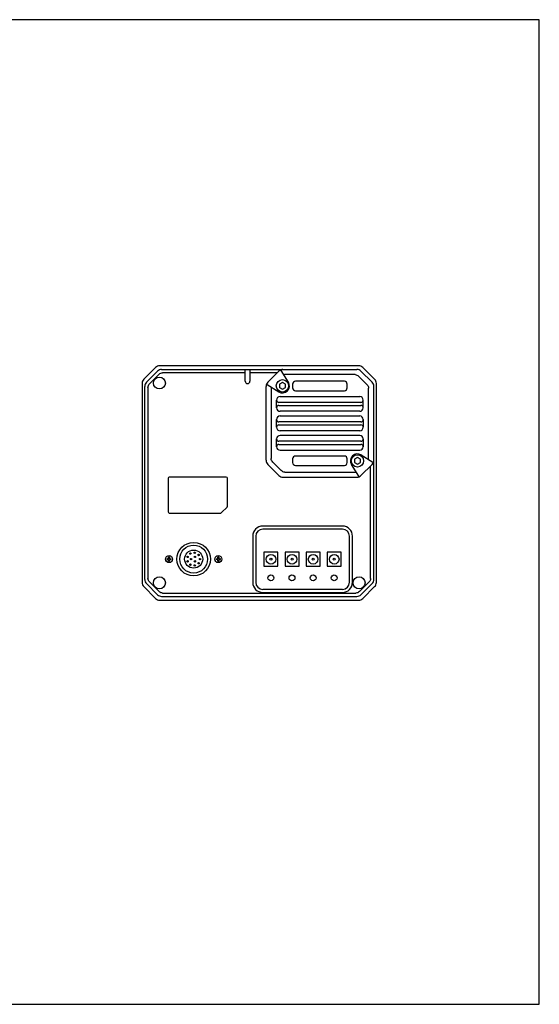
# Model space of a CAD drawing. Header units: millimetres. Extents: x 16 to 610, y 39 to 459.
# Tile 2 of 2: x 388 to 610, y 39 to 459. Entities that reach past the tile are written whole.
import ezdxf

# ---------------------------------------------------------------- set-up
doc = ezdxf.new("R2010")
doc.units = ezdxf.units.MM
doc.header["$LTSCALE"] = 32.67
doc.layers.get('0').update_dxf_attribs({"linetype": 'CONTINUOUS'})
doc.layers.add('1236251B1-004-3GCONTINUOUS_LINE', color=7, linetype='CONTINUOUS')
doc.layers.add('20_ALL_FEATURES', color=7, linetype='CONTINUOUS')

msp = doc.modelspace()

# ---------------------------------------------------------------- linework, layer by layer
at = {"color": 7}
for p, q in [((610.059, 458.523), (16.059, 458.523)), ((610.059, 38.523), (610.059, 458.523)), ((16.059, 38.523), (610.059, 38.523))]:
    msp.add_line(p, q, dxfattribs=at)
at = {"layer": '1236251B1-004-3GCONTINUOUS_LINE', "lineweight": 30}
for p, q in [((498.501, 231.363), (492.501, 231.363)), ((492.501, 231.363), (492.501, 225.363)), ((498.501, 225.363), (498.501, 231.363)), ((507.501, 231.363), (501.501, 231.363)), ((501.501, 231.363), (501.501, 225.363)), ((507.501, 225.363), (507.501, 231.363)), ((516.501, 231.363), (510.501, 231.363)), ((510.501, 231.363), (510.501, 225.363)), ((516.501, 225.363), (516.501, 231.363)), ((525.501, 231.363), (519.501, 231.363)), ((519.501, 231.363), (519.501, 225.363)), ((525.501, 225.363), (525.501, 231.363)), ((492.501, 225.363), (498.501, 225.363)), ((501.501, 225.363), (507.501, 225.363)), ((510.501, 225.363), (516.501, 225.363)), ((519.501, 225.363), (525.501, 225.363))]:
    msp.add_line(p, q, dxfattribs=at)
for centre, radius in [((495.501, 228.363), 2.05), ((495.501, 228.363), 0.43), ((504.501, 228.363), 2.05), ((504.501, 228.363), 0.43), ((513.501, 228.363), 2.05), ((513.501, 228.363), 0.43), ((522.501, 228.363), 2.05), ((522.501, 228.363), 0.43)]:
    msp.add_circle(centre, radius, dxfattribs=at)
at = {"layer": '20_ALL_FEATURES', "lineweight": 30}
for p, q in [((532.966, 310.926), (448.037, 310.926)), ((446.269, 310.194), (441.233, 305.159)), ((442.333, 303.859), (447.069, 308.594)), ((443.63, 303.165), (447.763, 307.298)), ((448.837, 309.326), (484.301, 309.326)), ((484.501, 307.919), (449.263, 307.919)), ((484.31, 309.326), (532.166, 309.326)), ((484.501, 304.326), (484.501, 309.326)), ((486.501, 309.326), (486.501, 304.326)), ((498.194, 307.919), (486.501, 307.919)), ((494.133, 303.859), (498.869, 308.594)), ((502.946, 303.914), (499.854, 308.871)), ((501.242, 307.119), (501.029, 306.987)), ((531.408, 307.119), (501.242, 307.119)), ((533.933, 308.594), (538.669, 303.859)), ((539.769, 305.159), (534.733, 310.194)), ((440.501, 303.391), (440.501, 218.462)), ((493.857, 302.873), (498.813, 299.781)), ((500.401, 303.765), (499.151, 303.044)), ((499.151, 303.044), (499.151, 301.6)), ((501.651, 303.044), (500.401, 303.765)), ((501.651, 301.6), (501.651, 303.044)), ((504.755, 303.076), (504.755, 301.476)), ((526.848, 304.276), (505.955, 304.276)), ((528.048, 301.476), (528.048, 303.076)), ((532.908, 306.498), (536.573, 302.833)), ((540.501, 218.462), (540.501, 303.391)), ((441.601, 219.762), (441.601, 302.091)), ((443.008, 301.665), (443.008, 220.188)), ((493.401, 270.562), (493.401, 302.091)), ((495.741, 301.698), (495.608, 301.486)), ((495.608, 301.486), (495.608, 271.319)), ((499.151, 301.6), (500.401, 300.879)), ((500.401, 300.879), (501.651, 301.6)), ((505.955, 300.276), (526.848, 300.276)), ((537.194, 271.167), (537.194, 301.333)), ((539.401, 219.762), (539.401, 302.091)), ((497.901, 292.976), (497.901, 296.276)), ((533.901, 295.276), (498.901, 295.276)), ((499.401, 297.776), (533.401, 297.776)), ((534.901, 292.976), (534.901, 296.276)), ((498.901, 293.976), (533.901, 293.976)), ((533.401, 291.476), (499.401, 291.476)), ((497.901, 284.676), (497.901, 287.976)), ((533.901, 286.976), (498.901, 286.976)), ((498.901, 285.676), (533.901, 285.676)), ((499.401, 289.476), (533.401, 289.476)), ((534.901, 287.976), (534.901, 284.676)), ((533.401, 283.176), (499.401, 283.176)), ((497.901, 276.376), (497.901, 279.676)), ((533.901, 278.676), (498.901, 278.676)), ((498.901, 277.376), (533.901, 277.376)), ((533.401, 281.176), (499.401, 281.176)), ((534.901, 279.676), (534.901, 276.376)), ((499.401, 274.876), (533.401, 274.876)), ((499.894, 266.155), (496.23, 269.819)), ((504.755, 271.176), (504.755, 269.576)), ((526.848, 272.376), (505.955, 272.376)), ((528.048, 269.576), (528.048, 271.176)), ((532.401, 271.765), (531.151, 271.044)), ((531.151, 271.044), (531.151, 269.6)), ((531.151, 269.6), (532.401, 268.879)), ((533.651, 271.044), (532.401, 271.765)), ((532.401, 268.879), (533.651, 269.6)), ((533.651, 269.6), (533.651, 271.044)), ((533.989, 272.872), (538.945, 269.78)), ((537.062, 270.955), (537.194, 271.167)), ((494.133, 268.794), (498.869, 264.059)), ((501.394, 265.533), (531.561, 265.533)), ((505.955, 268.376), (526.848, 268.376)), ((532.948, 263.782), (529.856, 268.738)), ((531.561, 265.533), (531.773, 265.666)), ((538.669, 268.794), (533.933, 264.059)), ((537.994, 220.188), (537.994, 268.119)), ((451.604, 262.893), (451.604, 248.593)), ((476.404, 263.393), (452.104, 263.393)), ((476.904, 250.9), (476.904, 262.893)), ((500.637, 263.326), (532.166, 263.326)), ((452.104, 248.093), (474.097, 248.093)), ((474.45, 248.239), (476.757, 250.546)), ((526.001, 242.503), (492.001, 242.503)), ((526.001, 241.203), (492.001, 241.203)), ((487.701, 238.203), (487.701, 218.526)), ((489.001, 238.203), (489.001, 218.526)), ((529.001, 218.526), (529.001, 238.203)), ((530.301, 218.526), (530.301, 238.203)), ((451.155, 228.606), (451.721, 228.606)), ((451.721, 228.246), (451.155, 228.246)), ((451.821, 228.706), (451.821, 229.273)), ((451.821, 227.58), (451.821, 228.146)), ((452.181, 229.273), (452.181, 228.706)), ((452.181, 228.146), (452.181, 227.58)), ((452.281, 228.606), (452.847, 228.606)), ((452.847, 228.246), (452.281, 228.246)), ((472.155, 228.606), (472.721, 228.606)), ((472.721, 228.246), (472.155, 228.246)), ((472.821, 228.706), (472.821, 229.273)), ((472.821, 227.58), (472.821, 228.146)), ((473.181, 229.273), (473.181, 228.706)), ((473.181, 228.146), (473.181, 227.58)), ((473.281, 228.606), (473.847, 228.606)), ((473.847, 228.246), (473.281, 228.246)), ((447.763, 214.555), (443.63, 218.688)), ((537.373, 218.688), (533.24, 214.555)), ((441.233, 216.694), (446.269, 211.659)), ((442.333, 217.994), (447.069, 213.259)), ((526.001, 215.526), (492.001, 215.526)), ((492.001, 214.226), (526.001, 214.226)), ((533.933, 213.259), (538.669, 217.994)), ((534.733, 211.659), (539.769, 216.694)), ((448.037, 210.926), (532.966, 210.926)), ((448.837, 212.526), (532.166, 212.526)), ((449.263, 213.933), (531.74, 213.933))]:
    msp.add_line(p, q, dxfattribs=at)
for centre, radius in [((447.886, 303.541), 2.55), ((500.401, 302.326), 2.65), ((532.401, 270.326), 2.65), ((462.501, 228.426), 7.15), ((462.501, 228.426), 5.95), ((462.501, 228.426), 3.85), ((461.121, 230.806), 0.3), ((462.981, 231.136), 0.3), ((452.001, 228.426), 1.5), ((459.921, 229.376), 0.3), ((459.921, 227.476), 0.3), ((461.401, 228.426), 0.3), ((463.051, 229.376), 0.3), ((463.051, 227.476), 0.3), ((464.611, 230.196), 0.3), ((464.611, 226.656), 0.3), ((465.251, 228.426), 0.3), ((473.001, 228.426), 1.5), ((461.121, 226.046), 0.3), ((462.981, 225.716), 0.3), ((447.886, 218.311), 2.55), ((533.116, 218.311), 2.55)]:
    msp.add_circle(centre, radius, dxfattribs=at)
at = {"layer": '20_ALL_FEATURES', "color": 7, "lineweight": 30}
for centre in [(495.476, 220.426), (504.476, 220.426), (513.476, 220.426), (522.476, 220.426)]:
    msp.add_circle(centre, 1.25, dxfattribs=at)
at = {"layer": '20_ALL_FEATURES', "lineweight": 30}
for centre, radius, start, end in [((448.037, 308.426), 2.5, 90, 135), ((532.966, 308.426), 2.5, 45, 90), ((448.837, 306.826), 2.5, 90, 135.0003), ((500.637, 306.826), 2.5, 90, 135), ((500.066, 309.003), 0.25, 104.68087, 211.96103), ((532.166, 306.826), 2.5, 44.99998, 90), ((443.001, 303.391), 2.5, 134.99999, 180), ((444.101, 302.091), 2.5, 134.99998, 180), ((485.501, 304.326), 1, 180, 0), ((495.901, 302.091), 2.5, 135, 180), ((493.725, 302.661), 0.25, 58.0398, 165.31913), ((500.401, 302.326), 3, 238.04112, 31.95888), ((500.401, 302.326), 1.4, 147.09323, 153.2345), ((500.401, 302.326), 1.4, 90, 92.90677), ((500.401, 302.326), 1.4, 26.7655, 32.90677), ((505.955, 303.076), 1.2, 90, 180), ((526.848, 303.076), 1.2, 0, 90), ((536.901, 302.091), 2.5, 359.99998, 45), ((538.001, 303.391), 2.5, 0, 45.00002), ((500.401, 302.326), 1.4, 206.7655, 213.56599), ((500.401, 302.326), 1.4, 270, 273.56599), ((500.401, 302.326), 1.4, 326.43401, 333.2345), ((505.955, 301.476), 1.2, 180, 270), ((526.848, 301.476), 1.2, 270, 360), ((499.401, 296.276), 1.5, 90, 180), ((498.901, 296.276), 1, 180, 270), ((533.401, 296.276), 1.5, 0, 90), ((533.901, 296.276), 1, 270, 0), ((498.901, 292.976), 1, 90, 180), ((499.401, 292.976), 1.5, 180, 270), ((533.401, 292.976), 1.5, 270, 0), ((533.901, 292.976), 1, 0, 90), ((499.401, 287.976), 1.5, 90, 180), ((498.901, 287.976), 1, 180, 270), ((498.901, 284.676), 1, 90, 180), ((533.401, 287.976), 1.5, 0, 90), ((533.901, 287.976), 1, 270, 360), ((533.901, 284.676), 1, 0, 90), ((499.401, 284.676), 1.5, 180, 270), ((533.401, 284.676), 1.5, 270, 0), ((499.401, 279.676), 1.5, 90, 180), ((498.901, 279.676), 1, 180, 270), ((498.901, 276.376), 1, 90, 180), ((533.401, 279.676), 1.5, 0, 90), ((533.901, 279.676), 1, 270, 360), ((533.901, 276.376), 1, 0, 90), ((499.401, 276.376), 1.5, 180, 270), ((532.401, 270.326), 3, 58.04112, 211.95888), ((533.401, 276.376), 1.5, 270, 0), ((495.901, 270.562), 2.5, 179.99998, 225), ((505.955, 271.176), 1.2, 90, 180), ((505.955, 269.576), 1.2, 180, 270), ((526.848, 271.176), 1.2, 0, 90), ((526.848, 269.576), 1.2, 270, 360), ((536.901, 270.562), 2.5, 315, 0), ((539.078, 269.992), 0.25, 238.0398, 345.31913), ((452.104, 262.893), 0.5, 90, 180), ((476.404, 262.893), 0.5, 0, 90), ((500.637, 265.826), 2.5, 224.99998, 270), ((532.166, 265.826), 2.5, 270, 315), ((532.736, 263.65), 0.25, 284.68087, 31.96103), ((452.104, 248.593), 0.5, 180, 270), ((474.097, 248.593), 0.5, 270, 315), ((476.404, 250.9), 0.5, 315, 0), ((492.001, 238.203), 4.3, 90, 180), ((492.001, 238.203), 3, 90, 180), ((526.001, 238.203), 4.3, 0, 90), ((526.001, 238.203), 3, 0, 90), ((452.001, 228.426), 0.95, 174.59946, 185.40054), ((451.155, 228.506), 0.1, 90, 174.59946), ((451.155, 228.346), 0.1, 185.40054, 270), ((451.721, 228.706), 0.1, 270, 360), ((451.721, 228.146), 0.1, 360, 90), ((451.921, 229.273), 0.1, 95.40054, 180), ((451.921, 227.58), 0.1, 180, 264.59946), ((452.001, 228.426), 0.95, 84.59946, 95.40054), ((452.001, 228.426), 0.95, 264.59946, 275.40054), ((452.081, 229.273), 0.1, 0, 84.59946), ((452.081, 227.58), 0.1, 275.40054, 0), ((452.281, 228.706), 0.1, 180, 270), ((452.281, 228.146), 0.1, 90, 180), ((452.847, 228.506), 0.1, 5.40054, 90), ((452.847, 228.346), 0.1, 270, 354.59946), ((452.001, 228.426), 0.95, 354.59946, 5.40054), ((473.001, 228.426), 0.95, 174.59946, 185.40054), ((472.155, 228.506), 0.1, 90, 174.59946), ((472.155, 228.346), 0.1, 185.40054, 270), ((472.721, 228.706), 0.1, 270, 360), ((472.721, 228.146), 0.1, 360, 90), ((472.921, 229.273), 0.1, 95.40054, 180), ((472.921, 227.58), 0.1, 180, 264.59946), ((473.001, 228.426), 0.95, 84.59946, 95.40054), ((473.001, 228.426), 0.95, 264.59946, 275.40054), ((473.081, 229.273), 0.1, 0, 84.59946), ((473.081, 227.58), 0.1, 275.40054, 0), ((473.281, 228.706), 0.1, 180, 270), ((473.281, 228.146), 0.1, 90, 180), ((473.847, 228.506), 0.1, 5.40054, 90), ((473.847, 228.346), 0.1, 270, 354.59946), ((473.001, 228.426), 0.95, 354.59946, 5.40054), ((443.001, 218.462), 2.5, 180, 225.00002), ((444.101, 219.762), 2.5, 180, 225.0003), ((492.001, 218.526), 4.3, 180, 270), ((492.001, 218.526), 3, 180, 270), ((526.001, 218.526), 4.3, 270, 360), ((526.001, 218.526), 3, 270, 0), ((536.901, 219.762), 2.5, 314.99998, 0), ((538.001, 218.462), 2.5, 314.99999, 0), ((448.037, 213.426), 2.5, 225, 270), ((448.837, 215.026), 2.5, 224.99998, 270), ((532.166, 215.026), 2.5, 270, 315.0003), ((532.966, 213.426), 2.5, 270, 315)]:
    msp.add_arc(centre, radius, start, end, dxfattribs=at)
for points, knots in [([(447.763, 307.298), (447.962, 307.489), (448.424, 307.822), (448.986, 307.914), (449.263, 307.919)], [0, 0, 0, 0, 0.5000006, 1, 1, 1, 1]), ([(531.408, 307.119), (531.684, 307.119), (532.244, 307.016), (532.713, 306.693), (532.908, 306.498)], [0, 0, 0, 0, 0.5000348, 1, 1, 1, 1]), ([(443.008, 301.665), (443.014, 301.941), (443.105, 302.503), (443.438, 302.966), (443.63, 303.165)], [0, 0, 0, 0, 0.5000006, 1, 1, 1, 1]), ([(536.573, 302.833), (536.768, 302.638), (537.091, 302.169), (537.194, 301.61), (537.194, 301.333)], [0, 0, 0, 0, 0.5000349, 1, 1, 1, 1]), ([(496.23, 269.819), (496.034, 270.014), (495.712, 270.483), (495.608, 271.043), (495.608, 271.319)], [0, 0, 0, 0, 0.5000349, 1, 1, 1, 1]), ([(501.394, 265.533), (501.118, 265.533), (500.558, 265.637), (500.089, 265.96), (499.894, 266.155)], [0, 0, 0, 0, 0.5000348, 1, 1, 1, 1]), ([(443.63, 218.688), (443.438, 218.887), (443.105, 219.349), (443.014, 219.912), (443.008, 220.188)], [0, 0, 0, 0, 0.5000006, 1, 1, 1, 1]), ([(537.994, 220.188), (537.989, 219.912), (537.897, 219.349), (537.564, 218.887), (537.373, 218.688)], [0, 0, 0, 0, 0.5000006, 1, 1, 1, 1]), ([(449.263, 213.933), (448.986, 213.939), (448.424, 214.03), (447.962, 214.363), (447.763, 214.555)], [0, 0, 0, 0, 0.5000006, 1, 1, 1, 1]), ([(533.24, 214.555), (533.041, 214.363), (532.578, 214.03), (532.016, 213.939), (531.74, 213.933)], [0, 0, 0, 0, 0.5000006, 1, 1, 1, 1])]:
    msp.add_open_spline(points, degree=3, knots=knots, dxfattribs=at)

doc.saveas('drawing.dxf')
